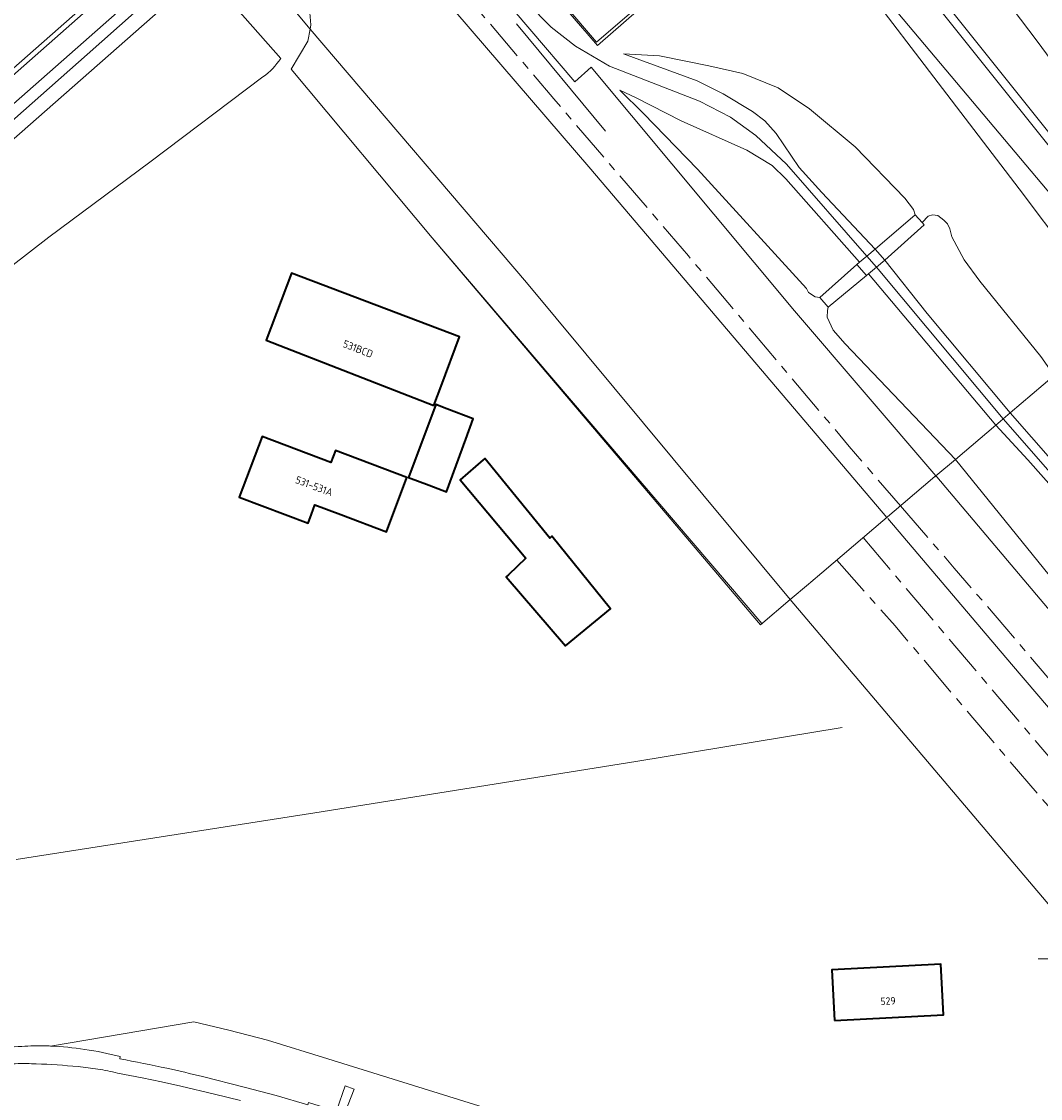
# Model space of a CAD drawing. Extents: x 151587 to 155483, y 462503 to 464608.
# Tile 13 of 236: x 152240 to 152362, y 463584 to 463714. Entities that reach past the tile are written whole.
import ezdxf
from ezdxf.enums import TextEntityAlignment as Align

# ---------------------------------------------------------------- set-up
doc = ezdxf.new("R2010")
doc.units = 0
doc.header["$LTSCALE"] = 0.5
doc.linetypes.add('AM-AS', pattern=[16, 10, -2, 2, -2])
for name, color, linetype, lineweight in [('B-RO-AM-AS_SPOOR-G', 251, 'AM-AS', 18), ('B-RO-GR-GRAS-GV', 251, 'CONTINUOUS', 13), ('B-RO-GR-GROENVOORZIENING-GV', 251, 'CONTINUOUS', 18), ('B-RO-GR-STRUIK-GV', 251, 'CONTINUOUS', 13), ('B-RO-IE-TERREINAFSCHEIDING_KUNSTMATIG_HEKWERK-G', 251, 'IE-TERREINAFSCHEIDING-KUNSTMATIG', 18), ('B-RO-KW-KUNSTWERK_GELUIDSWERING_SCHERM-G', 251, 'CONTINUOUS', 18), ('B-RO-OG-BEBOUWING-GV', 6, 'CONTINUOUS', 35), ('B-RO-OG-BEBOUWING-T18', 1, 'CONTINUOUS', 18), ('B-RO-OG-TERREIN_CULTUURSCHEIDING-GV', 251, 'CONTINUOUS', 18), ('B-RO-VH-VERHARDING_ASFALT-GV', 251, 'CONTINUOUS', 18), ('B-RO-VH-VERHARDING_GESLOTEN-GV', 251, 'CONTINUOUS', 18), ('B-RO-VH-VERHARDING_HALFVERHARDING-GV', 251, 'CONTINUOUS', 18), ('B-RO-VH-VERHARDING_STRAATBAKSTEEN-GV', 251, 'CONTINUOUS', 18), ('B-RO-VH-VERHARDING_TEGEL-GV', 251, 'CONTINUOUS', 18)]:
    doc.layers.add(name, color=color, linetype=linetype, lineweight=lineweight)
doc.styles.add('NLCS-ISO-M200-T18', font='NLCS-ISO.ttf', dxfattribs={"height": 0.36})
doc.linetypes.add('IE-TERREINAFSCHEIDING-KUNSTMATIG', pattern='A,4,[82,NLCS.SHX,S=0.75,R=90,X=0,Y=0],4,-2', length=10)

msp = doc.modelspace()

# ---------------------------------------------------------------- linework, layer by layer
at = {"layer": 'B-RO-AM-AS_SPOOR-G', "flags": 128}
for points in [[(152270.058, 463743.877), (152303.6, 463704.438), (152319.807, 463685.554), (152339.161, 463662.628), (152345.317, 463655.472)], [(152345.317, 463655.472), (152351.782, 463648.013), (152357.876, 463640.937), (152365.187, 463632.333), (152372.777, 463623.447), (152380.275, 463614.815), (152386.912, 463607.269), (152394.054, 463599.266), (152401.169, 463591.423), (152408.869, 463583.043), (152417.708, 463573.51), (152423.367, 463567.41), (152433.944, 463556.173), (152440.491, 463549.174), (152445.673, 463543.582), (152449.317, 463539.574), (152453.199, 463535.244), (152458.407, 463529.573), (152463.204, 463524.237), (152470.014, 463516.596), (152474.531, 463511.382), (152478.85, 463506.503), (152483.632, 463500.941), (152489.288, 463494.334), (152492.799, 463490.299), (152497.61, 463484.627), (152503.067, 463478.221), (152507.849, 463472.605), (152513.452, 463465.998), (152519.227, 463459.323), (152522.83, 463455.11)], [(152340.827, 463651.665), (152359.8, 463629.295), (152405.522, 463575.627), (152443.74, 463530.767), (152562.837, 463390.973), (152615.051, 463329.865)], [(152337.653, 463648.974), (152344.665, 463641.039), (152350.201, 463634.499), (152357.738, 463625.64), (152363.314, 463619.113), (152369.103, 463612.292), (152377.249, 463602.736), (152384.64, 463594.052), (152392.521, 463584.844), (152397.739, 463578.626), (152403.395, 463571.939), (152411.434, 463562.49), (152422.018, 463550.173), (152426.469, 463544.946), (152430.013, 463540.744), (152437.02, 463532.528), (152444.132, 463524.206), (152449.139, 463518.335), (152457.629, 463508.271), (152464.265, 463500.538), (152470.941, 463492.711), (152476.994, 463485.594), (152485.803, 463475.288), (152494.618, 463465), (152534.709, 463417.862), (152640.44, 463294.077)]]:
    msp.add_lwpolyline(points, dxfattribs=at)
at = {"layer": 'B-RO-GR-GRAS-GV', "flags": 128}
for points in [[(152279.067, 463738.209), (152306.151, 463706.472), (152308.106, 463708.237), (152332.56, 463678.934), (152349.588, 463659.094), (152351.927, 463661.077), (152338.672, 463674.983), (152337.228, 463676.61), (152336.518, 463678.183), (152336.525, 463678.967), (152336.618, 463679.387), (152335.599, 463680.543), (152335.073, 463680.624), (152334.267, 463681.142), (152334.022, 463681.628), (152320.901, 463696), (152314.411, 463702.682), (152311.565, 463705.488), (152313.528, 463704.57), (152318.943, 463701.797), (152326.843, 463698.249), (152329.869, 463696.418), (152331.539, 463694.83), (152340.397, 463684.793), (152341.253, 463685.513), (152331.608, 463696.601), (152327.913, 463700.043), (152324.869, 463702.24), (152321.124, 463704.162), (152310.298, 463708.366), (152306.234, 463710.76), (152303.273, 463713.07), (152300.395, 463715.992)], [(152375.643, 463647.132), (152358.538, 463666.682), (152357.676, 463665.952), (152357.303, 463665.635), (152356.784, 463665.195), (152360.66, 463661.036), (152367.214, 463653.608)], [(152367.214, 463653.608), (152360.66, 463661.036), (152356.784, 463665.195), (152351.927, 463661.077), (152363.198, 463647.168)], [(152363.198, 463647.168), (152351.927, 463661.077), (152349.588, 463659.094), (152349.705, 463658.959), (152366.074, 463639.597)]]:
    msp.add_lwpolyline(points, dxfattribs=at)
for points in [[(152342.274, 463686.372), (152347.096, 463690.48), (152346.901, 463691.117), (152345.838, 463692.481), (152339.877, 463698.664), (152334.387, 463703.238), (152330.583, 463705.753), (152326.353, 463707.478), (152322.252, 463708.425), (152316.322, 463709.599), (152311.994, 463709.86), (152320.85, 463706.604), (152323.976, 463705.024), (152327.501, 463702.909), (152328.982, 463701.802), (152330.356, 463700.273), (152333.133, 463696.187), (152335.839, 463693.174)], [(152340.06, 463684.51), (152340.397, 463684.793), (152331.539, 463694.83), (152329.869, 463696.418), (152326.843, 463698.249), (152318.943, 463701.797), (152313.528, 463704.57), (152311.565, 463705.488), (152314.411, 463702.682), (152320.901, 463696), (152334.022, 463681.628), (152334.267, 463681.142), (152335.073, 463680.624), (152335.599, 463680.543)], [(152358.538, 463666.682), (152363.831, 463671.171), (152362.196, 463673.456), (152354.865, 463682.529), (152352.996, 463685.095), (152351.482, 463687.833), (152351.241, 463688.801), (152350.958, 463689.409), (152350.552, 463689.844), (152349.827, 463690.418), (152349.172, 463690.49), (152348.657, 463690.311), (152347.912, 463689.587), (152348.187, 463689.287), (152343.427, 463685.034), (152348.52, 463678.64)], [(152358.538, 463666.682), (152348.52, 463678.64), (152343.427, 463685.034), (152342.417, 463684.186), (152357.676, 463665.952)], [(152342.417, 463684.186), (152341.472, 463683.393), (152356.784, 463665.195), (152357.303, 463665.635), (152357.676, 463665.952)], [(152341.22, 463683.181), (152336.618, 463679.387), (152336.525, 463678.967), (152336.518, 463678.183), (152337.228, 463676.61), (152338.672, 463674.983), (152351.927, 463661.077), (152356.784, 463665.195), (152341.472, 463683.393)], [(152363.831, 463671.171), (152358.538, 463666.682), (152375.643, 463647.132), (152380.887, 463651.307)]]:
    msp.add_lwpolyline(points, close=True, dxfattribs=at)
at = {"layer": 'B-RO-GR-GROENVOORZIENING-GV', "flags": 128}
for points in [[(152371.567, 463677.738), (152359.598, 463693.636), (152331.409, 463730.536), (152308.866, 463710.836), (152297.305, 463724.306)], [(152300.395, 463715.992), (152303.273, 463713.07), (152306.234, 463710.76), (152310.298, 463708.366), (152321.124, 463704.162), (152324.869, 463702.24), (152327.913, 463700.043), (152331.608, 463696.601), (152341.253, 463685.513), (152342.274, 463686.372), (152335.839, 463693.174), (152333.133, 463696.187), (152330.356, 463700.273), (152328.982, 463701.802), (152327.501, 463702.909), (152323.976, 463705.024), (152320.85, 463706.604), (152311.994, 463709.86), (152316.322, 463709.599), (152322.252, 463708.425), (152326.353, 463707.478), (152330.583, 463705.753), (152334.387, 463703.238), (152339.877, 463698.664), (152345.838, 463692.481), (152346.901, 463691.117), (152347.096, 463690.48), (152347.912, 463689.587), (152348.657, 463690.311), (152349.172, 463690.49), (152349.827, 463690.418), (152350.552, 463689.844), (152350.958, 463689.409), (152351.241, 463688.801), (152351.482, 463687.833), (152352.996, 463685.095), (152354.865, 463682.529), (152362.196, 463673.456)]]:
    msp.add_lwpolyline(points, dxfattribs=at)
at = {"layer": 'B-RO-GR-STRUIK-GV', "flags": 128}
msp.add_lwpolyline([(152332.052, 463644.232), (152300.311, 463682.35), (152274.274, 463712.821), (152274.005, 463711.384), (152271.995, 463708.026), (152288.968, 463687.728), (152328.237, 463641.452), (152328.461, 463641.188)], close=True, dxfattribs=at)
at = {"layer": 'B-RO-IE-TERREINAFSCHEIDING_KUNSTMATIG_HEKWERK-G', "flags": 128}
for points in [[(152058.452, 463989.145), (152142.738, 463890.173), (152184.703, 463840.718), (152226.951, 463791.225), (152282.716, 463725.504), (152308.078, 463695.995), (152343.697, 463654.104)], [(152359.598, 463693.636), (152331.409, 463730.536)], [(152331.527, 463730.837), (152367.473, 463688.113), (152397.701, 463652.628), (152406.578, 463642.087)], [(152297.305, 463724.306), (152307.05, 463712.952)], [(152309.817, 463700.556), (152299.123, 463713.479)], [(152308.106, 463708.237), (152332.56, 463678.934), (152349.588, 463659.094)], [(152288.968, 463687.728), (152328.632, 463641.333)], [(152349.534, 463658.975), (152349.496, 463659.02)], [(152349.705, 463658.959), (152366.074, 463639.597), (152374.052, 463630.726), (152382.5, 463622.092), (152393.641, 463610.871), (152406.732, 463596.074), (152414.474, 463588.003), (152426.93, 463574.24), (152430.949, 463568.816)], [(152343.809, 463653.97), (152358.665, 463636.437), (152398.976, 463589.263), (152405.554, 463581.402), (152418.999, 463565.788)], [(152238.926, 463612.953), (152274.838, 463618.547), (152313.464, 463624.745), (152338.296, 463628.837)], [(152396.732, 463574.352), (152393.241, 463577.928), (152392.248, 463579.156), (152386.125, 463584.948), (152380.2, 463590.406), (152372.419, 463597.785), (152371.84, 463597.344), (152371.057, 463596.748), (152370.751, 463597.117), (152367.526, 463600.992), (152361.893, 463601.024)], [(152278.484, 463582.561), (152279.584, 463585.332), (152278.516, 463585.727), (152277.483, 463582.83)]]:
    msp.add_lwpolyline(points, dxfattribs=at)
msp.add_lwpolyline([(152331.527, 463730.837), (152324.456, 463739.401), (152313.467, 463728.879), (152308.596, 463734.614), (152297.319, 463724.628), (152308.728, 463711.269)], close=True, dxfattribs=at)
at = {"layer": 'B-RO-KW-KUNSTWERK_GELUIDSWERING_SCHERM-G', "flags": 128}
for points in [[(152264.381, 463724.717), (152274.274, 463712.821), (152300.311, 463682.35), (152332.052, 463644.233)], [(152294.891, 463722.343), (152300.395, 463715.992), (152303.273, 463713.07), (152306.234, 463710.76), (152310.298, 463708.366), (152321.124, 463704.162), (152324.869, 463702.24), (152327.913, 463700.043), (152331.608, 463696.601), (152341.253, 463685.513), (152342.417, 463684.186), (152357.673, 463665.953)], [(152357.675, 463665.951), (152404.617, 463612.401), (152421.284, 463593.103), (152423.683, 463591.023), (152425.82, 463589.385), (152428.806, 463587.719), (152431.485, 463586.345), (152434.105, 463585.318), (152439.132, 463583.757), (152442.958, 463582.363), (152446.953, 463580.226), (152450.195, 463578.318), (152452.696, 463576.141), (152454.281, 463574.638), (152456.489, 463572.254), (152459.011, 463569.28), (152462.774, 463564.644), (152477.75, 463547.045), (152491.38, 463530.527)], [(152332.056, 463644.228), (152371.103, 463598.157)]]:
    msp.add_lwpolyline(points, dxfattribs=at)
at = {"layer": 'B-RO-OG-BEBOUWING-GV', "flags": 128}
for points in [[(152289.156, 463667.538), (152290.039, 463669.878), (152292.274, 463675.801), (152272.028, 463683.468), (152268.985, 463675.413)], [(152288.591, 463657.977), (152290.678, 463657.189), (152293.018, 463663.527), (152293.915, 463665.958), (152290.715, 463667.166), (152289.407, 463667.66), (152286.103, 463658.916)], [(152274.448, 463654.506), (152274.862, 463655.603), (152277.973, 463654.428), (152283.455, 463652.358), (152285.933, 463658.917), (152277.335, 463662.165), (152276.784, 463660.707), (152268.511, 463663.832), (152265.76, 463656.55), (152274.039, 463653.422)], [(152298.149, 463647.193), (152297.89, 463646.946), (152304.997, 463638.648), (152310.43, 463643.106), (152303.378, 463651.837), (152303.134, 463651.594), (152295.325, 463661.19), (152295.112, 463661.007), (152292.325, 463658.623), (152300.242, 463649.189)], [(152337.363, 463593.595), (152350.48, 463594.277), (152350.163, 463600.369), (152337.046, 463599.687)]]:
    msp.add_lwpolyline(points, close=True, dxfattribs=at)
at = {"layer": 'B-RO-OG-TERREIN_CULTUURSCHEIDING-GV', "flags": 128}
for points in [[(152334.221, 463736.6), (152368.97, 463693.12), (152370.59, 463690.87), (152375.361, 463684.794), (152375.861, 463685.186), (152376.815, 463691.346), (152376.185, 463692.179), (152368.423, 463702.448), (152367.752, 463703.3), (152365.883, 463705.788), (152365.117, 463706.813), (152361.754, 463711.367), (152341.075, 463738.703), (152336.842, 463738.833)], [(152334.221, 463736.6), (152333.46, 463735.952), (152368.167, 463692.524), (152369.797, 463690.26), (152374.574, 463684.176), (152375.361, 463684.794), (152370.59, 463690.87), (152368.97, 463693.12)]]:
    msp.add_lwpolyline(points, close=True, dxfattribs=at)
for points in [[(152368.167, 463692.524), (152333.46, 463735.952), (152329.846, 463732.873), (152331.608, 463730.745), (152331.409, 463730.536), (152359.598, 463693.636), (152371.567, 463677.738)], [(152270.762, 463709.294), (152259.991, 463721.491), (152258.448, 463720.133), (152258.567, 463719.91), (152258.685, 463719.69), (152258.782, 463719.461), (152258.857, 463719.224), (152258.911, 463718.981), (152258.941, 463718.734), (152258.948, 463718.485), (152258.933, 463718.237), (152258.894, 463717.991), (152258.833, 463717.75), (152258.75, 463717.515), (152258.646, 463717.289), (152225.262, 463687.922), (152206.997, 463671.821), (152206.872, 463671.711), (152205.543, 463670.468), (152169.778, 463639.14), (152150.219, 463621.905), (152119.857, 463595.232), (152099.973, 463577.639)], [(152225.262, 463687.922), (152258.646, 463717.289), (152258.75, 463717.515), (152258.833, 463717.75), (152258.894, 463717.991), (152258.933, 463718.237), (152258.948, 463718.485), (152258.941, 463718.734), (152258.911, 463718.981), (152258.857, 463719.224), (152258.782, 463719.461), (152258.685, 463719.69), (152258.567, 463719.91), (152258.448, 463720.133), (152258.43, 463720.117), (152256.99, 463718.85), (152257.314, 463718.401), (152257.086, 463718.203), (152257.015, 463718.284), (152247.455, 463709.783), (152205.985, 463673.144)], [(152211.661, 463663.705), (152211.662, 463663.689), (152211.669, 463663.673), (152242.824, 463687.79), (152254.978, 463696.837), (152268.608, 463707.067)], [(152363.176, 463563.484), (152359.384, 463559.979), (152355.968, 463561.085), (152356.807, 463563.999), (152314.918, 463576.978), (152312.121, 463577.874), (152276.42, 463588.985), (152269.161, 463591.208), (152264.519, 463592.411), (152260.294, 463593.435), (152243.037, 463590.515)], [(152251.408, 463589.246), (152251.38, 463588.975)], [(152261.327, 463586.849), (152266.36, 463585.586), (152270.187, 463584.556), (152273.997, 463583.46), (152274.074, 463583.727), (152277.432, 463582.688), (152278.414, 463582.384), (152332.47, 463565.657), (152338.405, 463563.821), (152340.834, 463563.069), (152367.046, 463554.958)]]:
    msp.add_lwpolyline(points, dxfattribs=at)
at = {"layer": 'B-RO-OG-TERREIN_CULTUURSCHEIDING-GV'}
for points in [[(152268.608, 463707.067, 0.081941), (152270.762, 463709.294)], [(152243.037, 463590.515, -0.0261144), (152247.171, 463590.115)], [(152247.171, 463590.115, -0.0271146), (152251.408, 463589.246)], [(152251.38, 463588.975, -0.0102498), (152257.046, 463587.841)], [(152257.046, 463587.841, -0.005134), (152261.327, 463586.849)]]:
    msp.add_lwpolyline(points, format="xyb", dxfattribs=at)
at = {"layer": 'B-RO-VH-VERHARDING_ASFALT-GV', "flags": 128}
for points in [[(152226.466, 463697.498), (152254.034, 463721.747), (152249.748, 463726.74), (152207.563, 463689.544)], [(152094.074, 463576.969), (152104.147, 463585.91), (152114.442, 463594.947), (152190.125, 463661.293), (152203.826, 463673.3), (152205.164, 463674.472), (152256.117, 463719.319), (152254.417, 463721.3), (152203.824, 463676.679), (152202.489, 463675.504), (152188.485, 463663.177), (152173.909, 463650.344), (152129.133, 463611.033), (152127.876, 463609.93), (152110.662, 463594.875), (152098.108, 463583.764)]]:
    msp.add_lwpolyline(points, dxfattribs=at)
msp.add_lwpolyline([(152203.512, 463677.195), (152202.173, 463676.027), (152188.036, 463663.693), (152151.17, 463631.535), (152136.72, 463618.843), (152128.328, 463611.949), (152129.133, 463611.033), (152173.909, 463650.344), (152188.485, 463663.177), (152202.489, 463675.504), (152203.824, 463676.679), (152254.417, 463721.3), (152254.034, 463721.747), (152226.466, 463697.498), (152210.612, 463683.389)], close=True, dxfattribs=at)
at = {"layer": 'B-RO-VH-VERHARDING_GESLOTEN-GV', "flags": 128}
for points in [[(152342.274, 463686.372), (152343.427, 463685.034), (152348.187, 463689.287), (152347.912, 463689.587), (152347.096, 463690.48)], [(152342.274, 463686.372), (152341.253, 463685.513), (152342.417, 463684.186), (152343.427, 463685.034)], [(152340.397, 463684.793), (152340.06, 463684.51), (152341.22, 463683.181), (152341.472, 463683.393), (152342.417, 463684.186), (152341.253, 463685.513)], [(152341.22, 463683.181), (152340.06, 463684.51), (152335.599, 463680.543), (152336.618, 463679.387)]]:
    msp.add_lwpolyline(points, close=True, dxfattribs=at)
at = {"layer": 'B-RO-VH-VERHARDING_HALFVERHARDING-GV', "flags": 128}
for points in [[(152274.194, 463715.248), (152274.369, 463713.329), (152274.274, 463712.821), (152300.311, 463682.35), (152332.052, 463644.232), (152334.232, 463646.081), (152334.517, 463646.323), (152335.849, 463647.451), (152349.473, 463659.001), (152349.581, 463659.088), (152349.588, 463659.094), (152332.56, 463678.934), (152308.106, 463708.237), (152306.151, 463706.472), (152279.067, 463738.209)], [(152366.074, 463639.597), (152349.705, 463658.959), (152349.588, 463659.094), (152349.581, 463659.088), (152349.473, 463659.001), (152335.849, 463647.451), (152334.517, 463646.323), (152334.232, 463646.081), (152332.052, 463644.232), (152371.103, 463598.157)]]:
    msp.add_lwpolyline(points, dxfattribs=at)
at = {"layer": 'B-RO-VH-VERHARDING_STRAATBAKSTEEN-GV', "flags": 128}
for points in [[(152341.075, 463738.703), (152361.754, 463711.367), (152365.117, 463706.813), (152368.789, 463709.596), (152365.447, 463714.116), (152364.464, 463715.42), (152360.513, 463720.66), (152343.975, 463742.596), (152343.965, 463742.61), (152340.365, 463747.371), (152340.233, 463747.23)], [(152265.894, 463583.953), (152262.778, 463584.749), (152258.733, 463585.707), (152256.416, 463586.218), (152254.091, 463586.693), (152251.103, 463587.275)]]:
    msp.add_lwpolyline(points, dxfattribs=at)
at = {"layer": 'B-RO-VH-VERHARDING_STRAATBAKSTEEN-GV'}
for points in [[(152240.208, 463588.409, 0.0375617), (152237.413, 463588.268)], [(152241.321, 463588.375, 0.003618), (152240.208, 463588.409)], [(152246.365, 463588.046, 0.014068), (152241.321, 463588.375)], [(152248.748, 463587.741, 0.0180179), (152246.365, 463588.046)], [(152251.103, 463587.275, 0.0178901), (152248.748, 463587.741)]]:
    msp.add_lwpolyline(points, format="xyb", dxfattribs=at)
at = {"layer": 'B-RO-VH-VERHARDING_TEGEL-GV', "flags": 128}
for points in [[(152098.03, 463578.226), (152106.01, 463585.442), (152127.863, 463604.573), (152156.355, 463629.693), (152191.132, 463660.137), (152204.627, 463671.95), (152205.985, 463673.144), (152247.455, 463709.783), (152257.015, 463718.284), (152256.543, 463718.823), (152256.117, 463719.319), (152205.164, 463674.472), (152203.826, 463673.3), (152190.125, 463661.293), (152114.442, 463594.947), (152104.147, 463585.91), (152094.074, 463576.969)], [(152243.037, 463590.515), (152242.866, 463590.523)], [(152251.38, 463588.975), (152251.408, 463589.246)], [(152251.103, 463587.275), (152254.091, 463586.693), (152256.416, 463586.218), (152258.733, 463585.707), (152262.778, 463584.749), (152265.894, 463583.953)], [(152378.153, 463551.355), (152371.483, 463553.338), (152367.007, 463554.668), (152367.046, 463554.958), (152340.834, 463563.069), (152338.405, 463563.821), (152332.47, 463565.657), (152278.414, 463582.384), (152277.432, 463582.688), (152274.074, 463583.727), (152273.997, 463583.46), (152270.187, 463584.556), (152266.36, 463585.586), (152261.327, 463586.849)]]:
    msp.add_lwpolyline(points, dxfattribs=at)
at = {"layer": 'B-RO-VH-VERHARDING_TEGEL-GV'}
for points in [[(152239.606, 463590.479, 0.0242297), (152235.934, 463590.056)], [(152241.032, 463590.541, 0.0125989), (152239.606, 463590.479)], [(152242.866, 463590.523, 0.0152657), (152241.032, 463590.541)], [(152247.171, 463590.115, 0.0261144), (152243.037, 463590.515)], [(152251.408, 463589.246, 0.0271146), (152247.171, 463590.115)], [(152257.046, 463587.841, 0.0102498), (152251.38, 463588.975)], [(152237.413, 463588.268, -0.0375617), (152240.208, 463588.409)], [(152240.208, 463588.409, -0.003618), (152241.321, 463588.375)], [(152241.321, 463588.375, -0.014068), (152246.365, 463588.046)], [(152246.365, 463588.046, -0.0180179), (152248.748, 463587.741)], [(152248.748, 463587.741, -0.0178901), (152251.103, 463587.275)], [(152261.327, 463586.849, 0.005134), (152257.046, 463587.841)]]:
    msp.add_lwpolyline(points, format="xyb", dxfattribs=at)

# ---------------------------------------------------------------- texts
at = {"layer": 'B-RO-OG-BEBOUWING-T18', "style": 'NLCS-ISO-M200-T18'}
for s, rotation, p in [('531BCD', 338.7, (152280.041, 463674.365)), ('531-531A', 339.3, (152274.762, 463657.866)), ('529', 3, (152343.818, 463595.933))]:
    msp.add_text(s, height=0.9, rotation=rotation, dxfattribs=at).set_placement(p, align=Align.MIDDLE)

doc.saveas('drawing.dxf')
